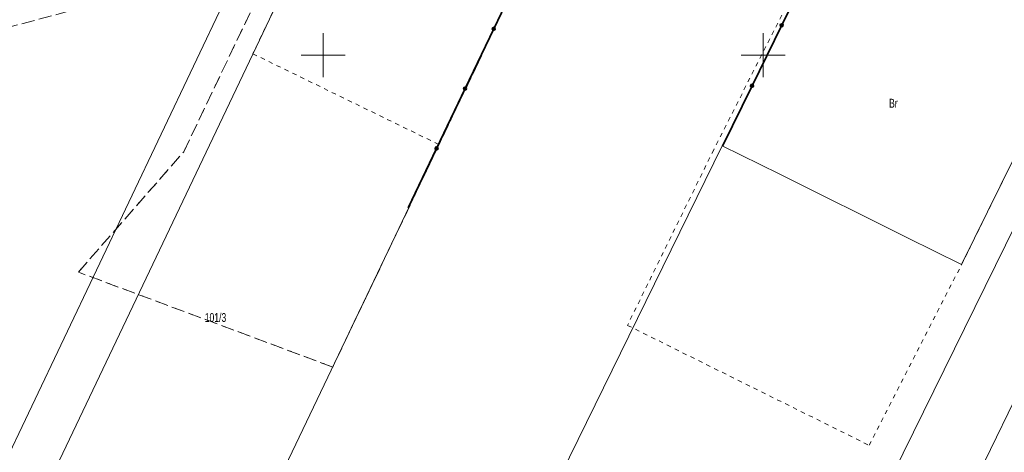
# Model space of a CAD drawing. Header units: millimetres. Extents: x 1024 to 29474, y -14562 to 6512.
# Tile 65 of 83: x 26133 to 26245, y 2970 to 3019. Entities that reach past the tile are written whole.
import ezdxf
from ezdxf.enums import TextEntityAlignment as Align

# ---------------------------------------------------------------- set-up
doc = ezdxf.new("R2010")
doc.units = ezdxf.units.MM
for name, pattern in [('1', [0]), ('EGDE', [0]), ('EGKK', [2, 1.5, -0.5]), ('EGUG', [1, 0.5, -0.5])]:
    doc.linetypes.add(name, pattern=pattern)
for name, color, linetype, lineweight in [('D.O. ob 8x30', 4, 'Continuous', 25), ('Dzialki', 7, 'EGDE', 18), ('Kontury', 3, 'EGKK', 18), ('Numery_dzialek', 7, 'Continuous', 9), ('Numery_uzytkow', 3, 'Continuous', 9), ('OTO_L_0', 7, 'Continuous', 35), ('Podzial_sekcyjny_krzyze', 7, '1', 18), ('Uzytki', 3, 'EGUG', 18)]:
    doc.layers.add(name, color=color, linetype=linetype, lineweight=lineweight)
doc.styles.get("Standard").update_dxf_attribs({"font": 'arial.ttf'})

# ---------------------------------------------------------------- blocks, each defined once
blk = doc.blocks.new('Wykno-Rudnik')
at = {"layer": 'Dzialki'}
for p, q in [((5122.53, 3056.04), (5051.08, 2910.62)), ((5118.63, 3056.02), (5086.65, 2990.93)), ((5131.38, 3055.59), (4971.28, 2724.67)), ((5059.46, 3004.44), (5084.71, 3055.86)), ((4963.75, 2938.69), (5018.6, 3053.86)), ((4969.89, 2938.79), (5024.74, 3053.96)), ((4996.04, 2939.17), (5051.05, 3054.35)), ((5020.7, 2925.49), (5059.46, 3004.44)), ((5065.92, 3001.23), (5059.46, 3004.44)), ((5080.51, 2993.98), (5065.92, 3001.23)), ((5086.65, 2990.93), (5080.51, 2993.98))]:
    blk.add_line(p, q, dxfattribs=at)
at = {"layer": 'Kontury'}
for p, q in [((5051.05, 3054.35), (5031.75, 3013.93)), ((4998.28, 3003.75), (5010.51, 3029.38)), ((4974.09, 3016.76), (4990.79, 3021.2)), ((5031.75, 3013.93), (5015.2, 2979.29)), ((4986.31, 2990.08), (4998.28, 3003.75)), ((5015.2, 2979.29), (4986.31, 2990.08))]:
    blk.add_line(p, q, dxfattribs=at)
at = {"layer": 'OTO_L_0'}
for p, q in [((5069.58, 3025.01), (5066.21, 3018.13)), ((5033.5, 3017.73), (5036.75, 3024.53)), ((5066.21, 3018.13), (5062.84, 3011.26)), ((5030.25, 3010.94), (5033.5, 3017.73)), ((5027, 3004.14), (5030.25, 3010.94)), ((5062.84, 3011.26), (5059.47, 3004.38)), ((5023.76, 2997.37), (5027, 3004.14))]:
    blk.add_line(p, q, dxfattribs=at)
for centre in [(5066.21, 3018.13), (5033.5, 3017.73), (5062.84, 3011.26), (5030.25, 3010.94), (5027, 3004.14)]:
    blk.add_circle(centre, 0.17, dxfattribs=at)
at = {"layer": 'Podzial_sekcyjny_krzyze'}
for p, q in [((5014.12, 3012.24), (5014.12, 3017.24)), ((5064.12, 3012.24), (5064.12, 3017.24)), ((5011.62, 3014.74), (5016.62, 3014.74)), ((5061.62, 3014.74), (5066.62, 3014.74))]:
    blk.add_line(p, q, dxfattribs=at)
at = {"layer": 'Uzytki'}
for p, q in [((5086.65, 2990.93), (5118.63, 3056.02)), ((5084.71, 3055.86), (5058.49, 3003.99)), ((5027.28, 3004.57), (5051.05, 3054.35)), ((4998.28, 3003.75), (5010.51, 3029.38)), ((5012.7, 3028.69), (5006.13, 3014.89)), ((5006.13, 3014.89), (5027.28, 3004.57)), ((5027.28, 3004.57), (5015.2, 2979.29)), ((4986.31, 2990.08), (4998.28, 3003.75)), ((5058.49, 3003.99), (5048.69, 2984.03)), ((5015.2, 2979.29), (4986.31, 2990.08)), ((5076.14, 2970.4), (5086.65, 2990.93)), ((5048.69, 2984.03), (5076.14, 2970.4))]:
    blk.add_line(p, q, dxfattribs=at)
at = {"layer": 'Numery_dzialek', "width": 0.7}
blk.add_text('101/3', height=1, dxfattribs=at).set_placement((5000.66, 2985.42), align=Align.TOP_LEFT)
at = {"layer": 'Numery_uzytkow', "width": 0.7}
blk.add_text('Br', height=1, dxfattribs=at).set_placement((5078.41, 3009.77), align=Align.TOP_LEFT)

msp = doc.modelspace()

# ---------------------------------------------------------------- block references
at = {"layer": 'D.O. ob 8x30'}
msp.add_blockref('Wykno-Rudnik', (21153.042, 0), dxfattribs=at)

doc.saveas('drawing.dxf')
